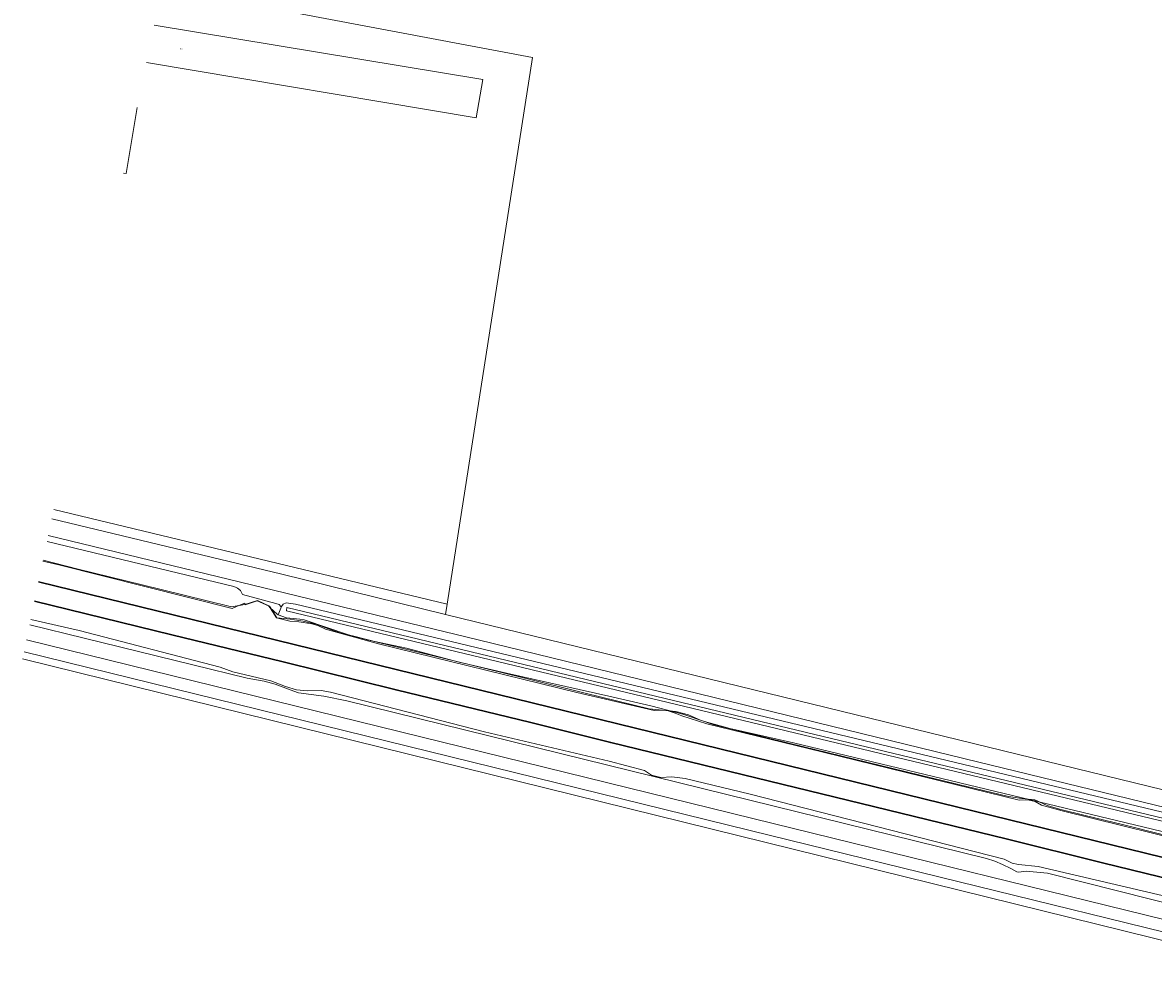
# Model space of a CAD drawing. Header units: metres. Extents: x 120324 to 133000, y 395500 to 402438.
# Tile 35 of 95: x 125881 to 126095, y 398753 to 398931. Entities that reach past the tile are written whole.
import ezdxf

# ---------------------------------------------------------------- set-up
doc = ezdxf.new("R2010")
doc.units = ezdxf.units.M
for name, color, linetype, lineweight, true_color in [('gg-aspt-spoorlijn', 7, 'Continuous', 30, 0xa000c8), ('gx-grn-maaiveld', 7, 'Continuous', 0, 0xb88d57), ('kenmerkpunt-x pandkandidaat', 7, 'Continuous', 0, 0xb88d57)]:
    doc.layers.add(name, color=color, linetype=linetype, lineweight=lineweight, true_color=true_color)
doc.layers.add('gg-kntw-beschoeiing', color=4, linetype='Continuous', lineweight=0)
doc.styles.add('Styledgn001', font='dgn001.shx')

msp = doc.modelspace()

# ---------------------------------------------------------------- linework, layer by layer
at = {"layer": 'gg-aspt-spoorlijn'}
msp.add_line((125883.85, 398825.64), (126131.44, 398764.93), dxfattribs=at)
at = {"layer": 'gg-aspt-spoorlijn', "flags": 128}
msp.add_lwpolyline([(125883.1, 398822.02), (125909.05, 398815.62), (125930.04, 398810.54), (125951.41, 398805.22), (125976.89, 398799.04), (125991.96, 398795.29), (126066.69, 398777.09), (126084.88, 398772.56), (126157.41, 398754.82)], dxfattribs=at)
at = {"layer": 'gg-kntw-beschoeiing', "flags": 128}
for points in [[(125884.7, 398829.72), (125891.32, 398828.07), (125903.42, 398825.08), (125915.48, 398822.12), (125920.31, 398820.93), (125922.83, 398821.36), (125925.23, 398822.1), (125927.47, 398821.03), (125928.88, 398818.88), (125931.39, 398818.57), (125933.87, 398818.22), (125936.31, 398817.67), (125938.63, 398816.79), (125940.98, 398815.93), (125943.42, 398815.36), (125948.32, 398814.15), (125962.88, 398810.59), (125975, 398807.61), (125987.12, 398804.6), (125999.26, 398801.64), (126004.24, 398801.12), (126006.68, 398800.52), (126008.94, 398799.52), (126011.3, 398798.67), (126025.88, 398795.12), (126038, 398792.15), (126057.44, 398787.41), (126067.16, 398785.09), (126069.65, 398784.73), (126072.14, 398784.43), (126074.41, 398783.38), (126076.77, 398782.67), (126081.62, 398781.47), (126088.91, 398779.72), (126096.2, 398777.93)], [(126029.29, 398794.17), (126069.13, 398784.37), (126070.78, 398784.47), (126072.16, 398784.17), (126073.4, 398783.43), (126077.26, 398782.36), (126105.79, 398775.34)]]:
    msp.add_lwpolyline(points, dxfattribs=at)
at = {"layer": 'gx-grn-maaiveld'}
for p, q in [((125929.76, 398821), (125929.1, 398819.43)), ((125960.76, 398819.5), (125961.06, 398821.43)), ((125960.76, 398819.5), (126099.91, 398785.44))]:
    msp.add_line(p, q, dxfattribs=at)
at = {"layer": 'gx-grn-maaiveld', "flags": 128}
for points in [[(125907.18, 398937.97), (125977.16, 398924.77), (125961.06, 398821.43)], [(125905.7, 398930.85), (125967.81, 398920.57), (125966.52, 398913.35), (125904.25, 398923.83)], [(125902.48, 398915.32), (125902.49, 398915.31), (125900.39, 398902.81)], [(125900.39, 398902.81), (125899.9, 398902.89)], [(125961.06, 398821.43), (125886.7, 398839.35)], [(125886.33, 398837.59), (125929.81, 398827.08), (125960.76, 398819.5)], [(125885.68, 398834.44), (125966.91, 398814.72), (126061.55, 398791.59), (126099.31, 398782.35)], [(125885.44, 398833.28), (125920.77, 398824.76), (125921.19, 398824.58), (125921.41, 398824.48), (125922.03, 398823.99), (125922.38, 398823.27), (125928.66, 398821.58), (125929.29, 398821.37), (125929.61, 398821), (125929.76, 398821)], [(125927.62, 398820.73), (125927.29, 398821.09), (125925.18, 398822.09), (125922.86, 398821.33), (125922.83, 398821.65), (125921.39, 398821.05), (125920.41, 398820.64), (125887.66, 398828.85), (125884.67, 398829.58)], [(126099.13, 398781.46), (125932.41, 398821.42), (125930.63, 398821.68), (125930.09, 398821.44), (125929.76, 398821)], [(125927.62, 398820.73), (125928.82, 398818.84), (125931.31, 398818.24), (125933.05, 398818.11), (125935.5, 398817.72), (125936.59, 398817.38), (125938.06, 398816.69), (125948.09, 398813.95), (125985.56, 398804.76), (126000.17, 398801.35), (126002.41, 398801.38), (126004.12, 398800.85), (126005.4, 398800.3), (126010.14, 398798.79), (126029.29, 398794.17), (126069.13, 398784.37), (126070.78, 398784.47), (126072.16, 398784.17), (126073.4, 398783.43), (126077.26, 398782.36), (126105.79, 398775.34)], [(125929.1, 398819.43), (125928.9, 398819.52), (125927.62, 398820.73)], [(125929.1, 398819.43), (125930.7, 398818.84), (125933.22, 398818.61), (125934.04, 398818.45), (125942.43, 398815.67), (125946.21, 398814.61), (125953.35, 398813.12), (125963.32, 398810.5), (125972.25, 398808.37), (125991.62, 398804.06), (125999.57, 398802.21), (126005.58, 398800.62), (126009.67, 398799.27), (126014.49, 398797.91), (126026.49, 398795.22), (126104.31, 398776.54), (126104.37, 398775.8), (126105.82, 398775.46)], [(126106.59, 398778.6), (126103.37, 398779.32), (125930.77, 398820.83), (125930.67, 398820.15), (126103.54, 398778.67), (126106.41, 398777.88)], [(125882.17, 398817.53), (125923.26, 398807.46), (125926.46, 398806.9), (125928.54, 398806.29), (125932.07, 398804.97), (125932.99, 398804.69), (125937.77, 398804.03), (125942.08, 398803.15), (126063, 398773.38), (126064.56, 398772.85), (126065.98, 398772.26), (126067.58, 398771.48), (126068.68, 398770.85), (126069.04, 398770.79), (126070.48, 398770.99), (126074.52, 398770.57), (126100.68, 398763.98), (126102.87, 398763.46), (126105.45, 398762.84), (126118.73, 398759.66)], [(126103.18, 398764.73), (126072.77, 398771.85), (126069.02, 398772.25), (126067.8, 398772.49), (126066.3, 398773.25), (126018.34, 398785.52), (126006.03, 398788.5), (126003.54, 398788.78), (126001.43, 398788.69), (125999.64, 398789.12), (125998.32, 398790.01), (125991.68, 398791.77), (125968.1, 398797.33), (125938.98, 398804.79), (125937.24, 398805.14), (125934.68, 398805.03), (125932.6, 398805.27), (125930.5, 398805.88), (125927.74, 398806.94), (125920.54, 398808.65), (125918.14, 398809.53), (125891.51, 398816.43), (125882.37, 398818.51)], [(125881.58, 398814.7), (126022.69, 398779.98), (126100.59, 398760.81), (126101.68, 398760.9), (126102.39, 398761.5), (126104.96, 398760.89), (126105.24, 398760.1), (126106.03, 398759.49), (126118.41, 398756.49), (126120.01, 398755.71), (126120.56, 398755.6), (126122, 398755.11), (126122.23, 398754.7), (126121.82, 398752.92), (126121.27, 398752.79), (126120.43, 398752.8), (126119.81, 398753.08), (126119.34, 398753.45), (126117.94, 398754.22), (126100.11, 398758.54), (126022.14, 398777.73), (125881.1, 398812.43)], [(126108.05, 398755.02), (126099.64, 398757.04), (126021.37, 398776.38), (125880.83, 398811.09)]]:
    msp.add_lwpolyline(points, dxfattribs=at)

# ---------------------------------------------------------------- texts
at = {"layer": 'kenmerkpunt-x pandkandidaat', "linetype": 'Continuous', "lineweight": 0, "insert": (125910.9, 398926.35), "char_height": 0.2, "attachment_point": 5, "line_spacing_factor": 0.8, "style": 'Styledgn001'}
msp.add_mtext('{\\Fdgn000|c0;\\C33;PNDK}', dxfattribs=at)

doc.saveas('drawing.dxf')
